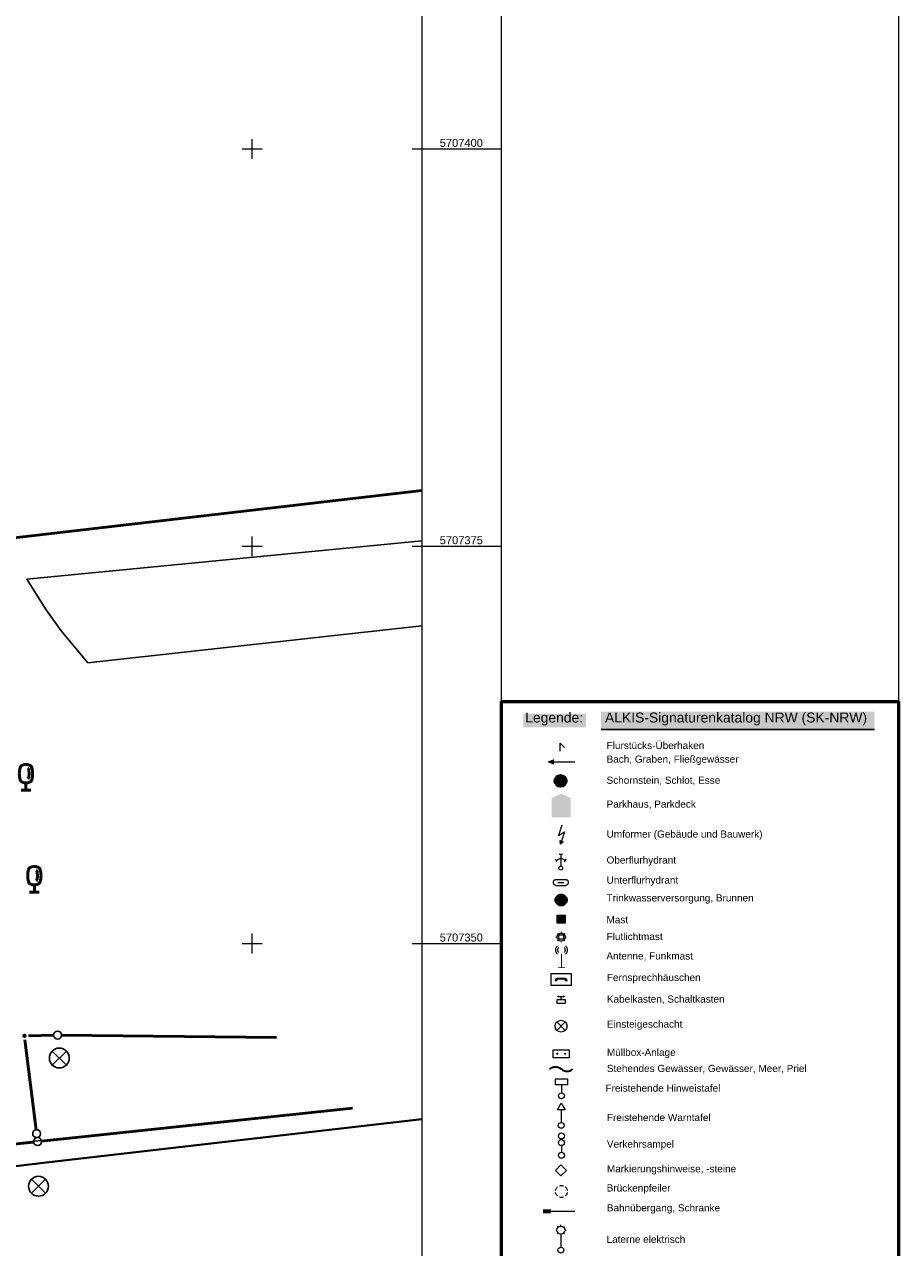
# Model space of a CAD drawing. Header units: metres. Extents: x 32377355 to 32378041, y 5707167 to 5708004.
# Tile 58 of 80: x 32377986 to 32378041, y 5707331 to 5707408. Entities that reach past the tile are written whole.
import ezdxf

# ---------------------------------------------------------------- set-up
doc = ezdxf.new("R2010")
doc.units = ezdxf.units.M
doc.header["$LTSCALE"] = 0.25
doc.linetypes.add('LF1', pattern=[0])
doc.layers.get('0').update_dxf_attribs({"color": 1, "linetype": 'CONTINUOUS'})
for name, color, linetype, lineweight in [('Bauwerke_ Einrichtungen_ Siedlungsf.', 201, 'CONTINUOUS', 25), ('Bauwerke_ Einrichtungen_ Verkehr', 40, 'CONTINUOUS', 25), ('Besondere Vegetationsmerkmale', 91, 'CONTINUOUS', 25), ('Ebene 71', 71, 'CONTINUOUS', 0), ('Flurstücke_ Grenzpunkte', 51, 'CONTINUOUS', 25), ('Gesetzl. Festlegungen_ Gebietseinh.', 71, 'CONTINUOUS', 0), ('nicht näher definiert', 1, 'CONTINUOUS', 0), ('Reliefformen', 32, 'CONTINUOUS', 25), ('TN_ Siedlung', 211, 'CONTINUOUS', 25)]:
    doc.layers.add(name, color=color, linetype=linetype, lineweight=lineweight)
doc.styles.add('Schrift rechtsgenei', font='Arial.ttf')
doc.styles.add('TA1600.0000.0000', font='Arial.ttf')

# ---------------------------------------------------------------- blocks, each defined once
blk = doc.blocks.new('Einsteigeschacht')
at = {"color": 0, "lineweight": -2}
for p, q in [((-0.353585, 0.353585), (0.353585, -0.353585)), ((0.353585, 0.353585), (-0.353585, -0.353585))]:
    blk.add_line(p, q, dxfattribs=at)
blk.add_circle((0, 0), 0.5, dxfattribs=at)
blk = doc.blocks.new('Laubbaum', base_point=(0, -0.5))
at = {"color": 0, "lineweight": -2}
for p, q in [((-0.13513, 0.47336), (-0.097725, 0.4863)), ((-0.097725, 0.4863), (-0.05912, 0.495015)), ((-0.05912, 0.495015), (-0.01979, 0.4994)), ((-0.01979, 0.4994), (0.01979, 0.4994)), ((0.01979, 0.4994), (0.05912, 0.495015)), ((0.05912, 0.495015), (0.097725, 0.4863)), ((0.097725, 0.4863), (0.13513, 0.47336)), ((-0.25755, 0.14275), (-0.255405, 0.20252)), ((-0.255405, 0.08298), (-0.25755, 0.14275)), ((-0.255405, 0.20252), (-0.248985, 0.261985)), ((-0.248985, 0.023515), (-0.255405, 0.08298)), ((-0.248985, 0.261985), (-0.23832, 0.32084)), ((-0.23832, -0.03534), (-0.248985, 0.023515)), ((-0.23832, 0.32084), (-0.223465, 0.378775)), ((-0.223465, 0.378775), (-0.2045, 0.4355)), ((-0.2045, 0.4355), (-0.170865, 0.45636)), ((-0.170865, 0.45636), (-0.13513, 0.47336)), ((0.072, 0.3585), (0.09129, 0.335215)), ((0.09129, 0.335215), (0.105485, 0.308515)), ((0.114, 0), (0.104515, -0.021505)), ((0.105485, 0.308515), (0.114, 0.2795)), ((0.114, 0.2795), (0.118245, 0.13975)), ((0.118245, 0.13975), (0.114, 0)), ((0.13513, 0.47336), (0.170865, 0.45636)), ((0.170865, 0.45636), (0.2045, 0.4355)), ((0.2045, 0.4355), (0.223465, 0.378775)), ((0.223465, 0.378775), (0.23832, 0.32084)), ((0.23832, 0.32084), (0.248985, 0.261985)), ((0.248985, 0.023515), (0.23832, -0.03534)), ((0.248985, 0.261985), (0.255405, 0.20252)), ((0.255405, 0.08298), (0.248985, 0.023515)), ((0.255405, 0.20252), (0.25755, 0.14275)), ((0.25755, 0.14275), (0.255405, 0.08298)), ((-0.223465, -0.093275), (-0.23832, -0.03534)), ((-0.2045, -0.15), (-0.223465, -0.093275)), ((-0.17082, -0.170725), (-0.2045, -0.15)), ((-0.135065, -0.187615), (-0.17082, -0.170725)), ((-0.097665, -0.200465), (-0.135065, -0.187615)), ((-0.05908, -0.20912), (-0.097665, -0.200465)), ((-0.019775, -0.213475), (-0.05908, -0.20912)), ((0.019775, -0.213475), (-0.019775, -0.213475)), ((0, -0.2205), (0, -0.5)), ((0.05908, -0.20912), (0.019775, -0.213475)), ((0.097665, -0.200465), (0.05908, -0.20912)), ((0.09082, -0.04061), (0.0735, -0.0565)), ((0.104515, -0.021505), (0.09082, -0.04061)), ((0.135065, -0.187615), (0.097665, -0.200465)), ((0.17082, -0.170725), (0.135065, -0.187615)), ((0.2045, -0.15), (0.17082, -0.170725)), ((0.223465, -0.093275), (0.2045, -0.15)), ((0.23832, -0.03534), (0.223465, -0.093275)), ((0.1905, -0.5), (-0.1905, -0.5))]:
    blk.add_line(p, q, dxfattribs=at)
blk = doc.blocks.new('Grenzpunkt mit Abmarkung')
at = {"color": 0, "lineweight": -2}
blk.add_circle((0, 0), 0.5, dxfattribs=at)
blk = doc.blocks.new('Grenzpunkt_ Abm. nach Quellenlage n. zu spezifizieren')
at = {"lineweight": -2}
blk.add_hatch(color=0, dxfattribs=at).paths.add_polyline_path([(0, 0.165, -1), (0, -0.165, -1)], flags=0)
at = {"color": 0, "lineweight": -2}
blk.add_circle((0, 0), 0.165, dxfattribs=at)
blk = doc.blocks.new('2_Bahnübergang_ Schranke')
at = {"lineweight": -2}
blk.add_hatch(color=0, dxfattribs=at).paths.add_polyline_path([(-0.5, 0.25), (0.5, 0.25), (0.5, -0.25), (-0.5, -0.25)], flags=0)
blk = doc.blocks.new('2_Bach_ Graben_ Fließgewässer')
at = {"lineweight": -2}
blk.add_hatch(color=0, dxfattribs=at).paths.add_polyline_path([(-0.25, 0.100025), (-0.25, -0.099965), (-0.5, 0)], flags=0)
at = {"color": 0, "lineweight": -2}
blk.add_line((-0.25, 0), (0.5, 0), dxfattribs=at)
blk = doc.blocks.new('2_Stehendes Gewässer_ Meer_ Priel')
at = {"color": 0, "lineweight": -2}
for p, q in [((-0.49, 0), (-0.457495, 0.02508)), ((-0.457495, 0.02508), (-0.422445, 0.04646)), ((-0.422445, 0.04646), (-0.38527, 0.063875)), ((-0.38527, 0.063875), (-0.34641, 0.077125)), ((-0.34641, 0.077125), (-0.306335, 0.08605)), ((-0.306335, 0.08605), (-0.26553, 0.090535)), ((-0.26553, 0.090535), (-0.22447, 0.090535)), ((-0.22447, 0.090535), (-0.183665, 0.08605)), ((-0.183665, 0.08605), (-0.14359, 0.077125)), ((-0.14359, 0.077125), (-0.10473, 0.063875)), ((-0.10473, 0.063875), (-0.067555, 0.04646)), ((-0.067555, 0.04646), (-0.032505, 0.02508)), ((-0.032505, 0.02508), (0, 0)), ((0, 0), (0.032505, -0.02508)), ((0.457495, -0.02508), (0.49, 0)), ((0.032505, -0.02508), (0.067555, -0.04646)), ((0.067555, -0.04646), (0.10473, -0.063875)), ((0.10473, -0.063875), (0.14359, -0.077125)), ((0.14359, -0.077125), (0.183665, -0.08605)), ((0.183665, -0.08605), (0.22447, -0.090535)), ((0.22447, -0.090535), (0.26553, -0.090535)), ((0.26553, -0.090535), (0.306335, -0.08605)), ((0.306335, -0.08605), (0.34641, -0.077125)), ((0.34641, -0.077125), (0.38527, -0.063875)), ((0.38527, -0.063875), (0.422445, -0.04646)), ((0.422445, -0.04646), (0.457495, -0.02508))]:
    blk.add_line(p, q, dxfattribs=at)
blk = doc.blocks.new('2_Brückenpfeiler')
at = {"color": 0, "lineweight": -2}
for p, q in [((-0.492445, 0.086585), (-0.48138, 0.13518)), ((-0.48138, 0.13518), (-0.46553, 0.182435)), ((-0.46553, 0.182435), (-0.445055, 0.227875)), ((-0.445055, 0.227875), (-0.420155, 0.27105)), ((-0.420155, 0.27105), (-0.391085, 0.311535)), ((-0.391085, 0.311535), (-0.358125, 0.34892)), ((-0.358125, 0.34892), (-0.32161, 0.382845)), ((-0.17129, 0.469745), (-0.123585, 0.484485)), ((-0.123585, 0.484485), (-0.074645, 0.494395)), ((-0.074645, 0.494395), (-0.024965, 0.499375)), ((-0.024965, 0.499375), (0.024965, 0.499375)), ((0.024965, 0.499375), (0.074645, 0.494395)), ((0.074645, 0.494395), (0.123585, 0.484485)), ((0.123585, 0.484485), (0.17129, 0.469745)), ((0.321365, 0.383045), (0.357905, 0.349145)), ((0.357905, 0.349145), (0.390885, 0.31178)), ((0.390885, 0.31178), (0.419985, 0.271315)), ((0.419985, 0.271315), (0.44491, 0.228155)), ((0.44491, 0.228155), (0.465415, 0.182725)), ((0.465415, 0.182725), (0.481295, 0.135485)), ((0.481295, 0.135485), (0.49239, 0.086895)), ((-0.48125, -0.135635), (-0.492365, -0.08705)), ((-0.46536, -0.18287), (-0.48125, -0.135635)), ((-0.44484, -0.228295), (-0.46536, -0.18287)), ((-0.4199, -0.271445), (-0.44484, -0.228295)), ((-0.39079, -0.311905), (-0.4199, -0.271445)), ((-0.357795, -0.34926), (-0.39079, -0.311905)), ((-0.321245, -0.383145), (-0.357795, -0.34926)), ((-0.12252, -0.484755), (-0.17129, -0.469745)), ((-0.07247, -0.49472), (-0.12252, -0.484755)), ((-0.02167, -0.49953), (-0.07247, -0.49472)), ((0.029355, -0.499135), (-0.02167, -0.49953)), ((0.08008, -0.493545), (0.029355, -0.499135)), ((0.129965, -0.482815), (0.08008, -0.493545)), ((0.1785, -0.46705), (0.129965, -0.482815)), ((0.358005, -0.34904), (0.321485, -0.382945)), ((0.39097, -0.311675), (0.358005, -0.34904)), ((0.420055, -0.27121), (0.39097, -0.311675)), ((0.44496, -0.228055), (0.420055, -0.27121)), ((0.46545, -0.18263), (0.44496, -0.228055)), ((0.48132, -0.135395), (0.46545, -0.18263)), ((0.492405, -0.086815), (0.48132, -0.135395))]:
    blk.add_line(p, q, dxfattribs=at)
blk = doc.blocks.new('2_Schornstein_ Schlot_ Esse')
at = {"lineweight": 13, "true_color": 0xcccccc}
blk.add_hatch(color=254, dxfattribs=at).paths.add_polyline_path([(0, 0.5, -1), (0, -0.5, -1)], flags=0)
at = {"color": 0, "lineweight": -2}
blk.add_circle((0, 0), 0.5, dxfattribs=at)
blk = doc.blocks.new('2_Parkhaus_ Parkdeck')
at = {"lineweight": -2}
h = blk.add_hatch(color=0, dxfattribs=at)
h.paths.add_polyline_path([(-0.401955, 0.30391), (-0.16072, 0.207485), (-0.16072, -0.279855), (-0.401955, -0.5), (-0.401955, 0.30391), (0.000025, 0.4969), (0.401955, 0.30391), (0.401955, -0.5), (-0.401955, -0.5), (-0.16072, -0.279855), (-0.06207, -0.279855), (-0.06207, -0.09612), (0.046395, -0.09612, 0.068506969), (0.12106, -0.08532, 0.066876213), (0.17141, -0.054355, 0.168758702), (0.212235, 0.02757), (0.212235, 0.096315, 0.232058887), (0.14183, 0.19286, 0.098493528), (0.0568, 0.207485), (-0.16072, 0.207485)], flags=0)
h.paths.add_polyline_path([(0.02063, 0.125115, -0.067920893), (0.07176, 0.118915, -0.245160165), (0.11087, 0.073825), (0.11087, 0.04153, -0.208373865), (0.082175, -0.000955, -0.138834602), (0.030275, -0.01375), (-0.062065, -0.013755), (-0.06207, 0.125115)], flags=0)
blk = doc.blocks.new('2_Umformer (Gebäude und Bauwerk)', base_point=(-0.0705, -0.417))
at = {"lineweight": -2}
blk.add_hatch(color=0, dxfattribs=at).paths.add_polyline_path([(-0.0705, -0.417), (-0.0845, -0.2335), (0.0665, -0.2945)], flags=0)
at = {"color": 0, "lineweight": -2}
for p, q in [((0, 0.5), (-0.1595, 0.011)), ((-0.1595, 0.011), (0.132, 0.187)), ((0.132, 0.187), (-0.0165, -0.268)), ((-0.0845, -0.2335), (0.0665, -0.2945)), ((-0.0705, -0.417), (-0.0845, -0.2335)), ((0.0665, -0.2945), (-0.0705, -0.417))]:
    blk.add_line(p, q, dxfattribs=at)
blk = doc.blocks.new('2_Hydrant_ Oberflurhydrant', base_point=(0, -0.375))
at = {"color": 0, "lineweight": -2}
for p, q in [((-0.244165, 0.01335), (-0.33494, 0.191545)), ((-0.289555, 0.102445), (0, 0.24998)), ((-0.09999, 0.5), (0.09999, 0.5)), ((0, 0.5), (0, -0.24998)), ((0.289555, 0.102445), (0, 0.24998)), ((0.244165, 0.01335), (0.33494, 0.191545))]:
    blk.add_line(p, q, dxfattribs=at)
blk.add_circle((0, -0.37501), 0.125, dxfattribs=at)
blk = doc.blocks.new('2_Unterflurhydrant')
at = {"color": 0, "lineweight": -2}
for p, q in [((-0.47126, 0.01407), (-0.4671, 0.041905)), ((-0.47126, -0.01407), (-0.47126, 0.01407)), ((-0.4671, 0.041905), (-0.45888, 0.06882)), ((-0.45888, 0.06882), (-0.44677, 0.094225)), ((-0.44677, 0.094225), (-0.431045, 0.11756)), ((-0.431045, 0.11756), (-0.41204, 0.13832)), ((-0.41204, 0.13832), (-0.39018, 0.15604)), ((-0.39018, 0.15604), (-0.365945, 0.17034)), ((-0.365945, 0.17034), (-0.33986, 0.180905)), ((-0.33986, 0.180905), (-0.3125, 0.1875)), ((-0.3125, 0.1875), (0.3125, 0.1875)), ((-0.1875, 0), (0.1875, 0)), ((0.3125, 0.1875), (0.33986, 0.180905)), ((0.33986, 0.180905), (0.365945, 0.17034)), ((0.365945, 0.17034), (0.39018, 0.15604)), ((0.39018, 0.15604), (0.41204, 0.13832)), ((0.41204, 0.13832), (0.431045, 0.11756)), ((0.431045, 0.11756), (0.44677, 0.094225)), ((0.44677, 0.094225), (0.45888, 0.06882)), ((0.45888, 0.06882), (0.4671, 0.041905)), ((0.4671, 0.041905), (0.47126, 0.01407)), ((0.47126, 0.01407), (0.47126, -0.01407)), ((-0.4671, -0.041905), (-0.47126, -0.01407)), ((-0.45888, -0.06882), (-0.4671, -0.041905)), ((-0.44677, -0.094225), (-0.45888, -0.06882)), ((-0.431045, -0.11756), (-0.44677, -0.094225)), ((-0.41204, -0.13832), (-0.431045, -0.11756)), ((-0.39018, -0.15604), (-0.41204, -0.13832)), ((-0.365945, -0.17034), (-0.39018, -0.15604)), ((-0.33986, -0.180905), (-0.365945, -0.17034)), ((-0.3125, -0.1875), (-0.33986, -0.180905)), ((-0.3125, -0.1875), (0.3125, -0.1875)), ((0.33986, -0.180905), (0.3125, -0.1875)), ((0.365945, -0.17034), (0.33986, -0.180905)), ((0.39018, -0.15604), (0.365945, -0.17034)), ((0.41204, -0.13832), (0.39018, -0.15604)), ((0.431045, -0.11756), (0.41204, -0.13832)), ((0.44677, -0.094225), (0.431045, -0.11756)), ((0.45888, -0.06882), (0.44677, -0.094225)), ((0.4671, -0.041905), (0.45888, -0.06882)), ((0.47126, -0.01407), (0.4671, -0.041905))]:
    blk.add_line(p, q, dxfattribs=at)
blk = doc.blocks.new('2_Brunnen (Trinkwasserversorgung)')
at = {"lineweight": -2}
blk.add_hatch(color=0, dxfattribs=at).paths.add_polyline_path([(0.5, 0), (-0.5, 0, 1)], flags=0)
at = {"color": 0, "lineweight": -2}
for p, q in [((-0.5, 0), (-0.497985, 0.04482)), ((-0.497985, -0.04482), (-0.5, 0)), ((-0.497985, 0.04482), (-0.491965, 0.08928)), ((-0.491965, 0.08928), (-0.48198, 0.13302)), ((-0.48198, 0.13302), (-0.468115, 0.175685)), ((-0.468115, 0.175685), (-0.450485, 0.21694)), ((-0.450485, 0.21694), (-0.429225, 0.25645)), ((-0.429225, 0.25645), (-0.40451, 0.293895)), ((-0.40451, 0.293895), (-0.376535, 0.32897)), ((-0.376535, 0.32897), (-0.34553, 0.361395)), ((-0.34553, 0.361395), (-0.311745, 0.390915)), ((-0.311745, 0.390915), (-0.27545, 0.417285)), ((-0.27545, 0.417285), (-0.236935, 0.4403)), ((-0.236935, 0.4403), (-0.196515, 0.459765)), ((-0.196515, 0.459765), (-0.15451, 0.47553)), ((-0.15451, 0.47553), (-0.11126, 0.487465)), ((-0.11126, 0.487465), (-0.067115, 0.495475)), ((-0.067115, 0.495475), (-0.02243, 0.499495)), ((-0.02243, 0.499495), (0.02243, 0.499495)), ((0.02243, 0.499495), (0.067115, 0.495475)), ((0.067115, 0.495475), (0.11126, 0.487465)), ((0.11126, 0.487465), (0.15451, 0.47553)), ((0.15451, 0.47553), (0.196515, 0.459765)), ((0.196515, 0.459765), (0.236935, 0.4403)), ((0.236935, 0.4403), (0.27545, 0.417285)), ((0.27545, 0.417285), (0.311745, 0.390915)), ((0.311745, 0.390915), (0.34553, 0.361395)), ((0.34553, 0.361395), (0.376535, 0.32897)), ((0.376535, 0.32897), (0.40451, 0.293895)), ((0.40451, 0.293895), (0.429225, 0.25645)), ((0.429225, 0.25645), (0.450485, 0.21694)), ((0.450485, 0.21694), (0.468115, 0.175685)), ((0.468115, 0.175685), (0.48198, 0.13302)), ((0.48198, 0.13302), (0.491965, 0.08928)), ((0.491965, 0.08928), (0.497985, 0.04482)), ((0.497985, 0.04482), (0.5, 0)), ((0.5, 0), (0.497985, -0.04482)), ((-0.491965, -0.08928), (-0.497985, -0.04482)), ((-0.48198, -0.13302), (-0.491965, -0.08928)), ((-0.468115, -0.175685), (-0.48198, -0.13302)), ((-0.450485, -0.21694), (-0.468115, -0.175685)), ((-0.429225, -0.25645), (-0.450485, -0.21694)), ((-0.40451, -0.293895), (-0.429225, -0.25645)), ((-0.376535, -0.32897), (-0.40451, -0.293895)), ((-0.34553, -0.361395), (-0.376535, -0.32897)), ((-0.311745, -0.390915), (-0.34553, -0.361395)), ((-0.27545, -0.417285), (-0.311745, -0.390915)), ((-0.236935, -0.4403), (-0.27545, -0.417285)), ((-0.196515, -0.459765), (-0.236935, -0.4403)), ((-0.15451, -0.47553), (-0.196515, -0.459765)), ((-0.11126, -0.487465), (-0.15451, -0.47553)), ((-0.067115, -0.495475), (-0.11126, -0.487465)), ((-0.02243, -0.499495), (-0.067115, -0.495475)), ((0.02243, -0.499495), (-0.02243, -0.499495)), ((0.067115, -0.495475), (0.02243, -0.499495)), ((0.11126, -0.487465), (0.067115, -0.495475)), ((0.15451, -0.47553), (0.11126, -0.487465)), ((0.196515, -0.459765), (0.15451, -0.47553)), ((0.236935, -0.4403), (0.196515, -0.459765)), ((0.27545, -0.417285), (0.236935, -0.4403)), ((0.311745, -0.390915), (0.27545, -0.417285)), ((0.34553, -0.361395), (0.311745, -0.390915)), ((0.376535, -0.32897), (0.34553, -0.361395)), ((0.40451, -0.293895), (0.376535, -0.32897)), ((0.429225, -0.25645), (0.40451, -0.293895)), ((0.450485, -0.21694), (0.429225, -0.25645)), ((0.468115, -0.175685), (0.450485, -0.21694)), ((0.48198, -0.13302), (0.468115, -0.175685)), ((0.491965, -0.08928), (0.48198, -0.13302)), ((0.497985, -0.04482), (0.491965, -0.08928))]:
    blk.add_line(p, q, dxfattribs=at)
blk = doc.blocks.new('2_Flutlichtmast')
at = {"color": 0, "lineweight": -2}
for p, q in [((-0.3846, 0), (-0.5, 0)), ((-0.35355, 0.35355), (-0.272, 0.272)), ((-0.2115, 0.2115), (0.2115, 0.2115)), ((-0.2115, -0.2115), (-0.2115, 0.2115)), ((0, 0.5), (0, 0.3846)), ((0.2115, 0.2115), (0.2115, -0.2115)), ((0.35355, 0.35355), (0.272, 0.272)), ((0.5, 0), (0.3846, 0)), ((-0.272, -0.272), (-0.35355, -0.35355)), ((0.2115, -0.2115), (-0.2115, -0.2115)), ((0, -0.3846), (0, -0.5)), ((0.272, -0.272), (0.35355, -0.35355))]:
    blk.add_line(p, q, dxfattribs=at)
blk.add_circle((0, 0), 0.385, dxfattribs=at)
blk = doc.blocks.new('2_Antenne_ Funkmast', base_point=(0, -0.4815))
at = {"lineweight": -2}
blk.add_hatch(color=0, dxfattribs=at).paths.add_polyline_path([(0.02, 0.128705), (0.02, -0.46), (0.156825, -0.46), (0.156825, -0.5), (-0.156825, -0.5), (-0.156825, -0.46), (-0.02, -0.46), (-0.02, 0.128705)], flags=0)
at = {"color": 0, "lineweight": -2}
for p, q in [((-0.25, 0.28611), (-0.24786, 0.31874)), ((-0.24786, 0.25348), (-0.25, 0.28611)), ((-0.24786, 0.31874), (-0.24148, 0.350815)), ((-0.24148, 0.221405), (-0.24786, 0.25348)), ((-0.24148, 0.350815), (-0.23097, 0.38178)), ((-0.23097, 0.19044), (-0.24148, 0.221405)), ((-0.23097, 0.38178), (-0.216505, 0.41111)), ((-0.216505, 0.16111), (-0.23097, 0.19044)), ((-0.216505, 0.41111), (-0.19834, 0.4383)), ((-0.19834, 0.13392), (-0.216505, 0.16111)), ((-0.19834, 0.4383), (-0.176775, 0.462885)), ((-0.176775, 0.109335), (-0.19834, 0.13392)), ((-0.15795, 0.2999), (-0.153065, 0.32704)), ((-0.15795, 0.27232), (-0.15795, 0.2999)), ((-0.153065, 0.24518), (-0.15795, 0.27232)), ((-0.153065, 0.32704), (-0.143445, 0.35288)), ((-0.143445, 0.21934), (-0.153065, 0.24518)), ((-0.143445, 0.35288), (-0.1294, 0.376615)), ((-0.1294, 0.195605), (-0.143445, 0.21934)), ((-0.1294, 0.376615), (-0.11137, 0.39748)), ((-0.11137, 0.17474), (-0.1294, 0.195605)), ((0.11137, 0.39748), (0.128655, 0.376295)), ((0.128655, 0.195925), (0.11137, 0.17474)), ((0.128655, 0.376295), (0.14208, 0.35248)), ((0.14208, 0.21974), (0.128655, 0.195925)), ((0.14208, 0.35248), (0.15125, 0.32672)), ((0.15125, 0.2455), (0.14208, 0.21974)), ((0.15125, 0.32672), (0.155905, 0.29978)), ((0.155905, 0.27244), (0.15125, 0.2455)), ((0.155905, 0.29978), (0.155905, 0.27244)), ((0.176775, 0.462885), (0.19834, 0.4383)), ((0.19834, 0.13392), (0.176775, 0.109335)), ((0.19834, 0.4383), (0.216505, 0.41111)), ((0.216505, 0.16111), (0.19834, 0.13392)), ((0.216505, 0.41111), (0.23097, 0.38178)), ((0.23097, 0.19044), (0.216505, 0.16111)), ((0.23097, 0.38178), (0.24148, 0.350815)), ((0.24148, 0.221405), (0.23097, 0.19044)), ((0.24148, 0.350815), (0.24786, 0.31874)), ((0.24786, 0.25348), (0.24148, 0.221405)), ((0.24786, 0.31874), (0.25, 0.28611)), ((0.25, 0.28611), (0.24786, 0.25348))]:
    blk.add_line(p, q, dxfattribs=at)
blk = doc.blocks.new('2_Fernsprechhäuschen RBA Punkt')
at = {"lineweight": -2}
blk.add_hatch(color=0, dxfattribs=at).paths.add_polyline_path([(-0.325, -0.052, -0.377726), (-0.19, 0.09), (0.19, 0.09, -0.377726), (0.325, -0.052), (0.325, -0.09), (0.185, -0.09), (0.185, -0.056, 0.422499), (0.13, -0.01), (-0.13, -0.01, 0.422499), (-0.185, -0.056), (-0.185, -0.09), (-0.325, -0.09)], flags=0)
at = {"color": 0, "lineweight": -2}
for p, q in [((-0.5, -0.3), (-0.5, 0.3)), ((-0.5, 0.3), (0.5, 0.3)), ((0.5, 0.3), (0.5, -0.3)), ((0.5, -0.3), (-0.5, -0.3))]:
    blk.add_line(p, q, dxfattribs=at)
blk = doc.blocks.new('2_Kabelkasten_ Schaltkasten', base_point=(0, -0.275))
at = {"lineweight": -2}
h = blk.add_hatch(color=0, dxfattribs=at)
h.paths.add_polyline_path([(-0.49811, 0.36288), (-0.260705, 0.5), (-0.260705, 0.225755)], flags=0)
h.paths.add_polyline_path([(0.49811, 0.36288), (0.26055, 0.5), (0.26055, 0.225755)], flags=0)
at = {"color": 0, "lineweight": -2}
for p, q in [((-0.260705, 0.36288), (0.26055, 0.36288)), ((0, -0.002675), (0, 0.36288)), ((-0.45702, -0.002675), (0.456865, -0.002675)), ((-0.45702, -0.4597), (-0.45702, -0.002675)), ((0.456865, -0.4597), (-0.45702, -0.4597)), ((0.456865, -0.002675), (0.456865, -0.4597))]:
    blk.add_line(p, q, dxfattribs=at)
blk = doc.blocks.new('2_Einsteigeschacht')
at = {"color": 0, "lineweight": -2}
for p, q in [((-0.353585, 0.353585), (0.353585, -0.353585)), ((0.353585, 0.353585), (-0.353585, -0.353585))]:
    blk.add_line(p, q, dxfattribs=at)
blk.add_circle((0, 0), 0.5, dxfattribs=at)
blk = doc.blocks.new('2_Müllbox')
at = {"lineweight": -2}
h = blk.add_hatch(color=0, dxfattribs=at)
h.paths.add_polyline_path([(-0.25, 0.075, -1), (-0.25, -0.075, -1)], flags=0)
h.paths.add_polyline_path([(0.25, 0.075, -1), (0.25, -0.075, -1)], flags=0)
at = {"color": 0, "lineweight": -2}
for p, q in [((-0.5, 0.25), (0.5, 0.25)), ((-0.5, -0.25), (-0.5, 0.25)), ((0.5, 0.25), (0.5, -0.25)), ((0.5, -0.25), (-0.5, -0.25))]:
    blk.add_line(p, q, dxfattribs=at)
blk = doc.blocks.new('2_Freistehende Hinweistafel', base_point=(0, -0.35))
at = {"color": 0, "lineweight": -2}
for p, q in [((-0.299995, 0.5), (0.299995, 0.5)), ((-0.299995, 0.2), (-0.299995, 0.5)), ((0.299995, 0.2), (-0.299995, 0.2)), ((0, 0.2), (0, -0.2)), ((0.299995, 0.5), (0.299995, 0.2))]:
    blk.add_line(p, q, dxfattribs=at)
blk.add_circle((0, -0.35), 0.15, dxfattribs=at)
blk = doc.blocks.new('2_Freistehende Warntafel', base_point=(0, -0.384975))
at = {"color": 0, "lineweight": -2}
for p, q in [((-0.15336, 0.220835), (-0.000025, 0.486475)), ((-0.000025, 0.486475), (0.15336, 0.220835)), ((0.15336, 0.220835), (-0.15336, 0.220835)), ((-0.000025, 0.220835), (-0.000025, -0.269945))]:
    blk.add_line(p, q, dxfattribs=at)
blk.add_circle((-0.000025, -0.384975), 0.115, dxfattribs=at)
blk = doc.blocks.new('2_Verkehrsampel', base_point=(0, -0.380585))
at = {"color": 0, "lineweight": -2}
blk.add_line((0, 0.00153), (0, -0.2636), dxfattribs=at)
for centre in [(0, 0.380585), (0, 0.118515), (0, -0.380585)]:
    blk.add_circle(centre, 0.119415, dxfattribs=at)
blk = doc.blocks.new('2_Kilometerstein_-tafel_ Markierungshinweise')
at = {"color": 0, "lineweight": -2}
for p, q in [((-0.5, 0), (0, 0.5)), ((0, -0.5), (-0.5, 0)), ((0, 0.5), (0.5, 0)), ((0.5, 0), (0, -0.5))]:
    blk.add_line(p, q, dxfattribs=at)
blk = doc.blocks.new('2_Laterne_ elektrisch', base_point=(0, -0.3945))
at = {"color": 0, "lineweight": -2}
for p, q in [((-0.0996, 0.4165), (-0.1295, 0.4465)), ((0, 0.45775), (0, 0.5)), ((0.0996, 0.4165), (0.1295, 0.4465)), ((-0.14085, 0.3169), (-0.1831, 0.3169)), ((-0.0996, 0.2173), (-0.1295, 0.1875)), ((0, 0.17605), (0, -0.28875)), ((0.0996, 0.2173), (0.1295, 0.1875)), ((0.14085, 0.3169), (0.1831, 0.3169))]:
    blk.add_line(p, q, dxfattribs=at)
for centre, radius in [((0, 0.3169), 0.14085), ((0, -0.3945), 0.10565)]:
    blk.add_circle(centre, radius, dxfattribs=at)
blk = doc.blocks.new('2_Mast')
at = {"color": 0, "lineweight": -2}
for p, q in [((-0.5, 0.49987), (0.5, 0.49987)), ((-0.5, -0.49987), (-0.5, 0.49987)), ((0.5, 0.49987), (0.5, -0.49987)), ((0.5, -0.49987), (-0.5, -0.49987))]:
    blk.add_line(p, q, dxfattribs=at)
blk = doc.blocks.new('2_Flurstücks-Überhaken', base_point=(-0.25, -0.5))
at = {"color": 0, "lineweight": -2}
for p, q in [((-0.25, -0.5), (-0.25, 0.5)), ((-0.25, 0.5), (0.275, -0.025))]:
    blk.add_line(p, q, dxfattribs=at)

msp = doc.modelspace()

# ---------------------------------------------------------------- hatches: boundary and pattern name
at = {"layer": 'nicht näher definiert', "lineweight": 0, "true_color": 0xffffff}
for points in [[(32378017.062995, 5707363.595505), (32378017.062995, 5707364.471205), (32378021.019283, 5707364.471205), (32378021.019283, 5707363.595505)], [(32378021.957478, 5707363.470395), (32378021.957478, 5707364.596295), (32378039.170612, 5707364.596295), (32378039.170612, 5707363.470395)], [(32378018.84373, 5707358.240887), (32378020.05123, 5707358.240887), (32378020.05123, 5707359.140887), (32378018.84373, 5707359.140887)], [(32378019.44748, 5707353.113165, -1), (32378019.44748, 5707352.363165, -1)], [(32378019.19748, 5707351.290665), (32378019.69748, 5707351.290665), (32378019.69748, 5707351.790665), (32378019.19748, 5707351.790665)]]:
    msp.add_hatch(color=7, dxfattribs=at).paths.add_polyline_path(points, flags=0)

# ---------------------------------------------------------------- linework, layer by layer
at = {"layer": 'Bauwerke_ Einrichtungen_ Verkehr', "color": 37, "linetype": 'Continuous', "lineweight": 25, "true_color": 0x805c3b}
for p, q in [((32378006.316723, 5707339.687002), (32377986.496723, 5707337.582003)), ((32377986.496723, 5707337.582003), (32377984.620723, 5707337.378003))]:
    msp.add_line(p, q, dxfattribs=at)
at = {"layer": 'Bauwerke_ Einrichtungen_ Verkehr', "color": 253, "linetype": 'Continuous', "lineweight": 25, "true_color": 0xb2b2b2}
for p, q in [((32377986.667723, 5707336.149002), (32378010.685612, 5707338.922383)), ((32378010.685612, 5707338.96053), (32377986.674723, 5707336.196003)), ((32377931.628723, 5707329.514003), (32377986.667723, 5707336.149002)), ((32377986.674723, 5707336.196003), (32377931.640723, 5707329.595002))]:
    msp.add_line(p, q, dxfattribs=at)
at = {"layer": 'Ebene 71', "color": 7, "linetype": 'Continuous', "lineweight": 9}
for p, q in [((32377999.999722, 5707399.372003), (32377999.999722, 5707400.622003)), ((32377999.374722, 5707399.997003), (32378000.624722, 5707399.997003)), ((32378010.060612, 5707399.997003), (32378010.685612, 5707399.997003)), ((32377999.374722, 5707374.997003), (32378000.624722, 5707374.997003)), ((32377999.999722, 5707374.372003), (32377999.999722, 5707375.622003)), ((32378010.060612, 5707374.997003), (32378010.685612, 5707374.997003)), ((32377999.999722, 5707349.372003), (32377999.999722, 5707350.622003)), ((32377999.374722, 5707349.997003), (32378000.624722, 5707349.997003)), ((32378010.060612, 5707349.997003), (32378010.685612, 5707349.997003))]:
    msp.add_line(p, q, dxfattribs=at)
at = {"layer": 'Ebene 71', "color": 7, "lineweight": 18}
for p, q in [((32378010.685612, 5707399.997003), (32378015.685612, 5707399.997003)), ((32378010.685612, 5707374.997003), (32378015.685612, 5707374.997003)), ((32378010.685612, 5707349.997003), (32378015.685612, 5707349.997003))]:
    msp.add_line(p, q, dxfattribs=at)
at = {"layer": 'Ebene 71', "color": 7, "linetype": 'Continuous', "lineweight": 18}
msp.add_lwpolyline([(32377355.4975, 5707167.1275), (32377355.4975, 5708004.388635), (32378040.685612, 5708004.388635), (32378040.685612, 5707167.1275), (32377355.4975, 5707167.1275)], close=True, dxfattribs=at)
at = {"layer": 'Ebene 71', "color": 7, "lineweight": 18}
for points in [[(32377361.77, 5707168.4), (32377361.77, 5708003.116135), (32378015.663113, 5708003.116135), (32378015.663113, 5707168.4), (32377361.77, 5707168.4)], [(32377366.7475, 5707173.3775), (32377366.7475, 5707998.138635), (32378010.685612, 5707998.138635), (32378010.685612, 5707173.3775), (32377366.7475, 5707173.3775)]]:
    msp.add_lwpolyline(points, close=True, dxfattribs=at)
at = {"layer": 'Flurstücke_ Grenzpunkte', "color": 7, "linetype": 'Continuous', "lineweight": 50}
for p, q in [((32377982.287043, 5707375.206935), (32378010.685612, 5707378.515935)), ((32377985.911655, 5707344.200755), (32377987.496787, 5707344.237247)), ((32377987.996705, 5707344.24008), (32378001.526723, 5707344.082003)), ((32377986.399737, 5707338.286075), (32377985.692705, 5707343.94693)), ((32378006.310723, 5707339.647002), (32377986.739315, 5707337.561492)), ((32377986.2422, 5707337.50786), (32377984.613722, 5707337.330002)), ((32377986.46111, 5707337.783242), (32377986.460333, 5707337.789762))]:
    msp.add_line(p, q, dxfattribs=at)
at = {"layer": 'Gesetzl. Festlegungen_ Gebietseinh.', "color": 7, "linetype": 'Continuous', "lineweight": 35}
msp.add_lwpolyline([(32378015.685, 5707167.1275), (32378015.685, 5707365.225572), (32378040.68493, 5707365.225572), (32378040.68493, 5707167.1275), (32378015.685, 5707167.1275)], close=True, dxfattribs=at)
at = {"layer": 'nicht näher definiert', "color": 7, "linetype": 'LF1', "lineweight": 53}
for p, q in [((32378015.684962, 5707365.22557), (32378040.684928, 5707365.22557)), ((32378015.684962, 5707248.225998), (32378015.684962, 5707365.22557)), ((32378040.684928, 5707365.22557), (32378040.684962, 5707248.225998))]:
    msp.add_line(p, q, dxfattribs=at)
at = {"layer": 'nicht näher definiert', "color": 7, "linetype": 'Continuous', "lineweight": 18}
msp.add_line((32378018.55248, 5707333.155728), (32378020.31157, 5707333.156123), dxfattribs=at)
at = {"layer": 'nicht näher definiert', "color": 7, "linetype": 'Continuous', "lineweight": 25}
msp.add_lwpolyline([(32378021.957478, 5707363.470395), (32378039.170612, 5707363.470395)], dxfattribs=at)
at = {"layer": 'Reliefformen', "color": 37, "linetype": 'Continuous', "lineweight": 25, "true_color": 0x805c3b}
for p, q in [((32378010.685612, 5707375.331045), (32377985.814723, 5707372.925002)), ((32377985.814723, 5707372.925002), (32377987.039723, 5707370.988002)), ((32377985.814723, 5707372.925002), (32377987.039723, 5707370.988002)), ((32377987.039723, 5707370.988002), (32377987.981723, 5707369.671002)), ((32377987.039723, 5707370.988002), (32377987.981723, 5707369.671002)), ((32377987.981723, 5707369.671002), (32377989.648722, 5707367.663003)), ((32377987.981723, 5707369.671002), (32377989.648722, 5707367.663003)), ((32377989.648722, 5707367.663003), (32378010.685612, 5707369.999895)), ((32377989.648722, 5707367.663003), (32378010.685612, 5707369.999895))]:
    msp.add_line(p, q, dxfattribs=at)
at = {"layer": 'TN_ Siedlung', "color": 253, "linetype": 'Continuous', "lineweight": 25, "true_color": 0xb2b2b2}
for p, q in [((32378010.685612, 5707378.515935), (32377982.287043, 5707375.206935)), ((32377986.399737, 5707338.286075), (32377985.692705, 5707343.94693)), ((32377986.739315, 5707337.561492), (32378006.310723, 5707339.647002)), ((32377984.613722, 5707337.330002), (32377986.2422, 5707337.50786)), ((32377986.46111, 5707337.783242), (32377986.460333, 5707337.789762))]:
    msp.add_line(p, q, dxfattribs=at)

# ---------------------------------------------------------------- block references
at = {"layer": 'Bauwerke_ Einrichtungen_ Siedlungsf.', "color": 7, "lineweight": 25, "xscale": 1.25, "yscale": 1.25, "zscale": 1.25}
for p in [(32377987.857723, 5707342.795002), (32377986.546723, 5707334.728002)]:
    msp.add_blockref('Einsteigeschacht', p, dxfattribs=at)
at = {"layer": 'Besondere Vegetationsmerkmale', "color": 116, "lineweight": 50, "true_color": 0x008230, "xscale": 1.625, "yscale": 1.625, "zscale": 1.625}
for p in [(32377985.758723, 5707359.647002), (32377986.287723, 5707353.231003)]:
    msp.add_blockref('Laubbaum', p, dxfattribs=at)
at = {"layer": 'Flurstücke_ Grenzpunkte', "color": 7, "lineweight": 25, "xscale": 0.5, "yscale": 0.5, "zscale": 0.5}
for name, p in [('Grenzpunkt_ Abm. nach Quellenlage n. zu spezifizieren', (32377985.661722, 5707344.195002)), ('Grenzpunkt mit Abmarkung', (32377987.746723, 5707344.243002)), ('Grenzpunkt mit Abmarkung', (32377986.430723, 5707338.038003)), ('Grenzpunkt mit Abmarkung', (32377986.490722, 5707337.535002))]:
    msp.add_blockref(name, p, dxfattribs=at)
at = {"layer": 'nicht näher definiert', "color": 7, "lineweight": 18}
for name, p, xscale, yscale, zscale in [('2_Flurstücks-Überhaken', (32378019.39248, 5707362.098388), 0.5, 0.5, 0.5), ('2_Umformer (Gebäude und Bauwerk)', (32378019.39748, 5707356.245888), 1.3, 1.3, 1.3), ('2_Flutlichtmast', (32378019.44748, 5707350.403165), 0.65, 0.65, 0.65), ('2_Antenne_ Funkmast', (32378019.46748, 5707348.478165), 1.45, 1.45, 1.45), ('2_Fernsprechhäuschen RBA Punkt', (32378019.44248, 5707347.740665), 1.25, 1.25, 1.25), ('2_Kabelkasten_ Schaltkasten', (32378019.44248, 5707346.320665), 0.55, 0.55, 0.55), ('2_Einsteigeschacht', (32378019.44248, 5707344.800665), 0.75, 0.75, 0.75), ('2_Freistehende Hinweistafel', (32378019.46748, 5707340.420727), 1.25, 1.25, 1.25), ('2_Freistehende Warntafel', (32378019.45248, 5707338.558227), 1.6, 1.6, 1.6), ('2_Verkehrsampel', (32378019.46748, 5707336.675727), 1.6, 1.6, 1.6), ('2_Kilometerstein_-tafel_ Markierungshinweise', (32378019.43748, 5707335.728227), 0.7, 0.7, 0.7), ('2_Bahnübergang_ Schranke', (32378018.55248, 5707333.155728), 0.5, 0.5, 0.5), ('2_Laterne_ elektrisch', (32378019.42748, 5707330.708227), 1.775, 1.775, 1.775)]:
    msp.add_blockref(name, p, dxfattribs=dict(at, xscale=xscale, yscale=yscale, zscale=zscale))
at = {"layer": 'nicht näher definiert', "color": 132, "lineweight": 18, "true_color": 0x00cccc}
for name, p, xscale, yscale, zscale in [('2_Bach_ Graben_ Fließgewässer', (32378019.43748, 5707361.430887), 1.75, 1.75, 1.75), ('2_Brunnen (Trinkwasserversorgung)', (32378019.44748, 5707352.738165), 0.75, 0.75, 0.75)]:
    msp.add_blockref(name, p, dxfattribs=dict(at, xscale=xscale, yscale=yscale, zscale=zscale))
at = {"layer": 'nicht näher definiert', "color": 7, "lineweight": 35, "xscale": 0.75, "yscale": 0.75, "zscale": 0.75}
msp.add_blockref('2_Schornstein_ Schlot_ Esse', (32378019.41248, 5707360.235887), dxfattribs=at)
at = {"layer": 'nicht näher definiert', "color": 4, "lineweight": 13, "xscale": 1.5, "yscale": 1.5, "zscale": 1.5}
msp.add_blockref('2_Parkhaus_ Parkdeck', (32378019.44748, 5707358.690887), dxfattribs=at)
at = {"layer": 'nicht näher definiert', "color": 7, "lineweight": 18}
for name, p in [('2_Hydrant_ Oberflurhydrant', (32378019.42248, 5707354.745888)), ('2_Unterflurhydrant', (32378019.42748, 5707353.843387)), ('2_Müllbox', (32378019.45248, 5707343.065728))]:
    msp.add_blockref(name, p, dxfattribs=at)
at = {"layer": 'nicht näher definiert', "color": 18, "lineweight": 18, "true_color": 0x520000, "xscale": 0.5, "yscale": 0.5, "zscale": 0.5}
msp.add_blockref('2_Mast', (32378019.44748, 5707351.540665), dxfattribs=at)
at = {"layer": 'nicht näher definiert', "color": 132, "lineweight": 35, "true_color": 0x00cccc, "xscale": 1.5, "yscale": 1.5, "zscale": 1.5}
msp.add_blockref('2_Stehendes Gewässer_ Meer_ Priel', (32378019.45248, 5707342.108227), dxfattribs=at)
at = {"layer": 'nicht näher definiert', "color": 8, "lineweight": 18, "xscale": 0.75, "yscale": 0.75, "zscale": 0.75}
msp.add_blockref('2_Brückenpfeiler', (32378019.46248, 5707334.398227), dxfattribs=at)
at = {"layer": 'nicht näher definiert', "color": 7, "lineweight": 18, "xscale": 0.5, "yscale": 0.5, "zscale": 0.5, "rotation": 0.013}
msp.add_blockref('2_Bahnübergang_ Schranke', (32378018.55248, 5707333.155728), dxfattribs=at)

# ---------------------------------------------------------------- texts
at = {"layer": 'Ebene 71', "color": 7, "lineweight": 18, "char_height": 0.5, "attachment_point": 7, "line_spacing_factor": 0.69, "style": 'Schrift rechtsgenei'}
for s, insert in [('5707400', (32378011.803112, 5707400.122003)), ('5707375', (32378011.803112, 5707375.122003)), ('5707350', (32378011.803112, 5707350.122003))]:
    msp.add_mtext(s, dxfattribs=dict(at, insert=insert))
at = {"layer": 'nicht näher definiert', "color": 7, "lineweight": 25, "char_height": 0.625, "attachment_point": 7, "line_spacing_factor": 0.69, "style": 'TA1600.0000.0000'}
for s, insert in [('Legende:', (32378017.188095, 5707363.720605)), ('ALKIS-Signaturenkatalog NRW (SK-NRW)', (32378022.207678, 5707363.720595))]:
    msp.add_mtext(s, dxfattribs=dict(at, insert=insert))
at = {"layer": 'nicht näher definiert', "color": 7, "lineweight": 18, "char_height": 0.45, "attachment_point": 7, "line_spacing_factor": 0.69, "style": 'TA1600.0000.0000'}
for s, insert in [('Flurstücks-Überhaken', (32378022.30998, 5707362.233388)), ('Bach, Graben, Fließgewässer', (32378022.302928, 5707361.243382)), ('Schornstein, Schlot, Esse', (32378022.302928, 5707359.966307)), ('Parkhaus, Parkdeck', (32378022.302618, 5707358.465223)), ('Umformer (Gebäude und Bauwerk)', (32378022.30637, 5707356.529377)), ('Oberflurhydrant', (32378022.308135, 5707354.89422)), ('Unterflurhydrant', (32378022.308138, 5707353.633515)), ('Trinkwasserversorgung, Brunnen', (32378022.308138, 5707352.512888)), ('Mast', (32378022.298135, 5707351.2722)), ('Flutlichtmast', (32378022.308138, 5707350.211605)), ('Antenne, Funkmast', (32378022.293955, 5707348.912778)), ('Fernsprechhäuschen', (32378022.32479, 5707347.50631)), ('Kabelkasten, Schaltkasten', (32378022.32479, 5707346.198895)), ('Einsteigeschacht', (32378022.324788, 5707344.570798)), ('Müllbox-Anlage', (32378022.324788, 5707342.794688)), ('Stehendes Gewässer, Gewässer, Meer, Priel', (32378022.324788, 5707341.832625)), ('Freistehende Hinweistafel', (32378022.238453, 5707340.673225)), ('Freistehende Warntafel', (32378022.32479, 5707338.823107)), ('Verkehrsampel', (32378022.32479, 5707337.02233)), ('Markierungshinweise, -steine', (32378022.32479, 5707335.468235)), ('Brückenpfeiler', (32378022.314973, 5707334.261142)), ('Bahnübergang, Schranke', (32378022.321302, 5707333.00988)), ('Laterne elektrisch', (32378022.303027, 5707331.159475))]:
    msp.add_mtext(s, dxfattribs=dict(at, insert=insert))

doc.saveas('drawing.dxf')
